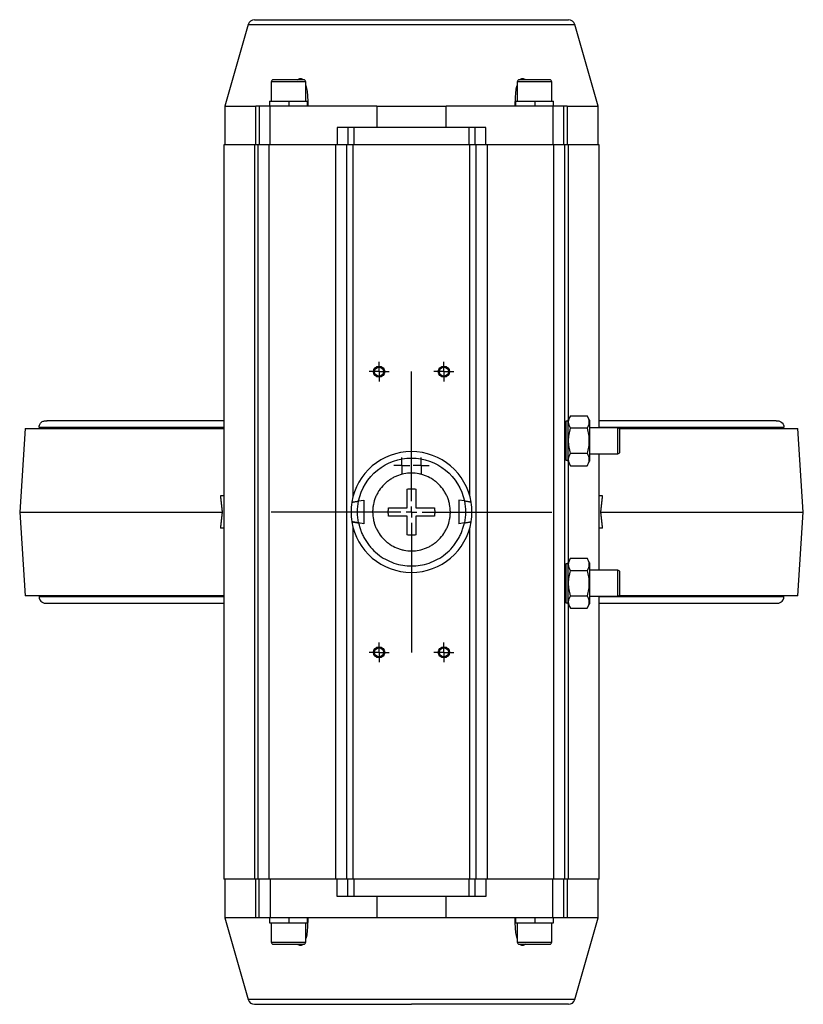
# Model space of a CAD drawing. Extents: x 37 to 1025, y -162 to 1175.
# Tile 1 of 5: x 72 to 435, y -162 to 294. Entities that reach past the tile are written whole.
import ezdxf

# ---------------------------------------------------------------- set-up
doc = ezdxf.new("R2010")
doc.units = 0
doc.layers.get('0').update_dxf_attribs({"linetype": 'CONTINUOUS'})

# ---------------------------------------------------------------- blocks, each defined once
blk = doc.blocks.new('SW_CENTERMARKSYMBOL_16')
at = {"color": 0, "linetype": 'CONTINUOUS'}
for p, q in [((0, 5), (0, 65)), ((-5, 0), (-65, 0)), ((0, 0), (-2.5, 0)), ((0, 0), (0, 2.5)), ((0, 0), (0, -2.5)), ((0, 0), (2.5, 0)), ((5, 0), (65, 0)), ((0, -5), (0, -65))]:
    blk.add_line(p, q, dxfattribs=at)
blk = doc.blocks.new('SW_CENTERMARKSYMBOL_21')
at = {"color": 0, "linetype": 'CONTINUOUS'}
for p, q in [((0, 2.5), (0, 4.6)), ((-2.5, 0), (-4.6, 0)), ((0, 0), (-2.5, 0)), ((0, 0), (0, 2.5)), ((0, 0), (0, -2.5)), ((0, 0), (2.5, 0)), ((2.5, 0), (4.6, 0)), ((0, -2.5), (0, -4.6))]:
    blk.add_line(p, q, dxfattribs=at)
blk = doc.blocks.new('SW_CENTERMARKSYMBOL_22')
at = {"color": 0, "linetype": 'CONTINUOUS'}
for p, q in [((0, 2.5), (0, 4.6)), ((-2.5, 0), (-4.6, 0)), ((0, 0), (-2.5, 0)), ((0, 0), (0, 2.5)), ((0, 0), (0, -2.5)), ((0, 0), (2.5, 0)), ((2.5, 0), (4.6, 0)), ((0, -2.5), (0, -4.6))]:
    blk.add_line(p, q, dxfattribs=at)
blk = doc.blocks.new('SW_CENTERMARKSYMBOL_23')
at = {"color": 0, "linetype": 'CONTINUOUS'}
for p, q in [((0, 2.5), (0, 4.6)), ((-2.5, 0), (-4.6, 0)), ((0, 0), (-2.5, 0)), ((0, 0), (0, 2.5)), ((0, 0), (0, -2.5)), ((0, 0), (2.5, 0)), ((2.5, 0), (4.6, 0)), ((0, -2.5), (0, -4.6))]:
    blk.add_line(p, q, dxfattribs=at)
blk = doc.blocks.new('SW_CENTERMARKSYMBOL_24')
at = {"color": 0, "linetype": 'CONTINUOUS'}
for p, q in [((0, 2.5), (0, 4.6)), ((-2.5, 0), (-4.6, 0)), ((0, 0), (-2.5, 0)), ((0, 0), (0, 2.5)), ((0, 0), (0, -2.5)), ((0, 0), (2.5, 0)), ((2.5, 0), (4.6, 0)), ((0, -2.5), (0, -4.6))]:
    blk.add_line(p, q, dxfattribs=at)
blk = doc.blocks.new('SW_CENTERMARKSYMBOL_29')
at = {"color": 0, "linetype": 'CONTINUOUS'}
for p, q in [((-2.5, 0), (-3.75, 0)), ((0, 0), (-2.5, 0)), ((0, 2.5), (0, 3.75)), ((0, 0), (0, 2.5)), ((0, 0), (0, -2.5)), ((0, 0), (2.5, 0)), ((2.5, 0), (3.75, 0)), ((0, -2.5), (0, -3.75))]:
    blk.add_line(p, q, dxfattribs=at)
blk = doc.blocks.new('SW_CENTERMARKSYMBOL_30')
at = {"color": 0, "linetype": 'CONTINUOUS'}
for p, q in [((-2.5, 0), (-3.75, 0)), ((0, 0), (-2.5, 0)), ((0, 2.5), (0, 3.75)), ((0, 0), (0, 2.5)), ((0, 0), (0, -2.5)), ((0, 0), (2.5, 0)), ((2.5, 0), (3.75, 0)), ((0, -2.5), (0, -3.75))]:
    blk.add_line(p, q, dxfattribs=at)

msp = doc.modelspace()

# ---------------------------------------------------------------- linework, layer by layer
at = {"color": 7, "linetype": 'CONTINUOUS'}
for p, q in [((177.74, 291.47), (166.89, 253.64)), ((339.89, 253.64), (329.05, 291.47)), ((188.39, 264.84), (188.39, 255.84)), ((204.39, 255.84), (204.39, 264.84)), ((302.39, 264.84), (302.39, 255.84)), ((318.39, 255.84), (318.39, 264.84)), ((187.59, 255.84), (187.59, 253.64)), ((187.59, 255.84), (196.69, 255.84)), ((196.69, 253.64), (196.69, 255.84)), ((196.7, 255.84), (196.69, 255.84)), ((196.7, 253.64), (196.7, 255.84)), ((196.7, 255.84), (205.19, 255.84)), ((205.19, 253.64), (205.19, 255.84)), ((301.59, 255.84), (301.59, 253.64)), ((301.59, 255.84), (310.69, 255.84)), ((310.69, 253.64), (310.69, 255.84)), ((310.7, 255.84), (310.69, 255.84)), ((310.7, 255.84), (319.19, 255.84)), ((310.7, 253.64), (310.7, 255.84)), ((319.19, 253.64), (319.19, 255.84)), ((166.89, 253.64), (166.89, 235.64)), ((166.89, 253.64), (181.24, 253.64)), ((181.24, 235.64), (181.24, 253.64)), ((182.89, 253.64), (181.24, 253.64)), ((187.89, 253.64), (182.89, 253.64)), ((182.89, 253.64), (182.89, 235.64)), ((187.89, 235.64), (187.89, 253.64)), ((237.36, 253.64), (187.89, 253.64)), ((237.36, 253.64), (237.36, 243.64)), ((237.36, 253.64), (269.43, 253.64)), ((269.43, 243.64), (269.43, 253.64)), ((318.89, 253.64), (269.43, 253.64)), ((318.89, 253.64), (318.89, 235.64)), ((323.89, 253.64), (318.89, 253.64)), ((323.89, 235.64), (323.89, 253.64)), ((325.55, 253.64), (323.89, 253.64)), ((325.55, 253.64), (339.89, 253.64)), ((325.55, 253.64), (325.55, 235.64)), ((339.89, 235.64), (339.89, 253.64)), ((218.89, 243.64), (218.89, 235.64)), ((223.89, 243.64), (218.89, 243.64)), ((226.89, 243.64), (223.89, 243.64)), ((223.89, 243.64), (223.89, 235.64)), ((226.89, 235.64), (226.89, 243.64)), ((279.89, 243.64), (226.89, 243.64)), ((282.89, 243.64), (279.89, 243.64)), ((279.89, 243.64), (279.89, 235.64)), ((282.89, 235.64), (282.89, 243.64)), ((287.89, 243.64), (282.89, 243.64)), ((287.89, 235.64), (287.89, 243.64)), ((166.39, 235.64), (166.39, -104.36)), ((180.75, 235.64), (166.39, 235.64)), ((180.75, -104.36), (180.75, 235.64)), ((182.39, 235.64), (180.75, 235.64)), ((182.39, -104.36), (182.39, 235.64)), ((187.39, 235.64), (182.39, 235.64)), ((187.39, -104.36), (187.39, 235.64)), ((218.39, 235.64), (187.39, 235.64)), ((218.39, -104.36), (218.39, 235.64)), ((223.39, 235.64), (218.39, 235.64)), ((223.39, -104.36), (223.39, 235.64)), ((226.39, 235.64), (223.39, 235.64)), ((280.39, 235.64), (226.39, 235.64)), ((283.39, 235.64), (280.39, 235.64)), ((283.39, -104.36), (283.39, 235.64)), ((288.39, 235.64), (283.39, 235.64)), ((288.39, 235.64), (288.39, -104.36)), ((319.39, 235.64), (288.39, 235.64)), ((319.39, -104.36), (319.39, 235.64)), ((324.39, 235.64), (319.39, 235.64)), ((324.39, -104.36), (324.39, 235.64)), ((326.04, 235.64), (324.39, 235.64)), ((340.39, 235.64), (326.04, 235.64)), ((340.39, 104.64), (340.39, 235.64)), ((327.08, 110.19), (325.89, 108.14)), ((327.08, 110.19), (334.71, 110.19)), ((335.89, 108.14), (334.71, 110.19)), ((80.89, 104.89), (80.89, 104.39)), ((325.89, 107.64), (324.89, 107.64)), ((324.89, 107.64), (324.89, 89.64)), ((325.89, 108.14), (325.89, 89.14)), ((335.89, 108.14), (335.89, 89.14)), ((425.89, 104.39), (425.89, 104.89)), ((74.39, 104.39), (71.89, 65.64)), ((74.39, 104.39), (166.39, 104.39)), ((334.71, 104.42), (327.08, 104.42)), ((348.96, 104.64), (335.89, 104.64)), ((349.62, 104.39), (432.39, 104.39)), ((434.89, 65.64), (432.39, 104.39)), ((327.08, 92.87), (334.71, 92.87)), ((335.89, 92.64), (348.96, 92.64)), ((340.39, 38.64), (340.39, 92.64)), ((324.89, 89.64), (325.89, 89.64)), ((325.89, 89.14), (327.08, 87.1)), ((327.08, 87.1), (334.71, 87.1)), ((334.71, 87.1), (335.89, 89.14)), ((166.39, 73.14), (164.88, 73.14)), ((341.91, 73.14), (340.39, 73.14)), ((228.92, 70.74), (231.39, 71.17)), ((231.39, 71.17), (231.39, 60.11)), ((277.87, 70.74), (275.39, 71.17)), ((275.39, 71.17), (275.39, 60.11)), ((71.89, 65.64), (74.39, 26.89)), ((71.89, 65.64), (165.67, 65.64)), ((242.81, 67.64), (251.39, 67.64)), ((255.39, 67.64), (263.98, 67.64)), ((341.12, 65.64), (434.89, 65.64)), ((432.39, 26.89), (434.89, 65.64)), ((231.39, 60.11), (228.92, 60.55)), ((251.39, 63.64), (242.81, 63.64)), ((263.98, 63.64), (255.39, 63.64)), ((277.87, 60.55), (275.39, 60.11)), ((166.39, 58.14), (164.88, 58.14)), ((341.91, 58.14), (340.39, 58.14)), ((325.89, 41.64), (324.89, 41.64)), ((324.89, 41.64), (324.89, 23.64)), ((327.08, 44.19), (325.89, 42.14)), ((325.89, 42.14), (325.89, 23.14)), ((327.08, 44.19), (334.71, 44.19)), ((335.89, 42.14), (334.71, 44.19)), ((335.89, 42.14), (335.89, 23.14)), ((334.71, 38.42), (327.08, 38.42)), ((348.96, 38.64), (335.89, 38.64)), ((166.39, 26.89), (74.39, 26.89)), ((80.89, 26.89), (80.89, 26.39)), ((324.89, 23.64), (325.89, 23.64)), ((325.89, 23.14), (327.08, 21.1)), ((327.08, 26.87), (334.71, 26.87)), ((334.71, 21.1), (335.89, 23.14)), ((335.89, 26.64), (348.96, 26.64)), ((340.39, -104.36), (340.39, 26.64)), ((432.39, 26.89), (349.62, 26.89)), ((425.89, 26.39), (425.89, 26.89)), ((327.08, 21.1), (334.71, 21.1)), ((180.75, -104.36), (166.39, -104.36)), ((166.89, -104.36), (166.89, -122.36)), ((182.39, -104.36), (180.75, -104.36)), ((181.24, -122.36), (181.24, -104.36)), ((187.39, -104.36), (182.39, -104.36)), ((182.89, -122.36), (182.89, -104.36)), ((218.39, -104.36), (187.39, -104.36)), ((187.89, -104.36), (187.89, -122.36)), ((223.39, -104.36), (218.39, -104.36)), ((218.89, -112.36), (218.89, -104.36)), ((226.39, -104.36), (223.39, -104.36)), ((223.89, -112.36), (223.89, -104.36)), ((280.39, -104.36), (226.39, -104.36)), ((226.89, -112.36), (226.89, -104.36)), ((279.89, -104.36), (279.89, -112.36)), ((283.39, -104.36), (280.39, -104.36)), ((282.89, -112.36), (282.89, -104.36)), ((288.39, -104.36), (283.39, -104.36)), ((287.89, -104.36), (287.89, -112.36)), ((319.39, -104.36), (288.39, -104.36)), ((318.89, -122.36), (318.89, -104.36)), ((324.39, -104.36), (319.39, -104.36)), ((323.89, -122.36), (323.89, -104.36)), ((326.04, -104.36), (324.39, -104.36)), ((325.55, -104.36), (325.55, -122.36)), ((340.39, -104.36), (326.04, -104.36)), ((339.89, -122.36), (339.89, -104.36)), ((223.89, -112.36), (218.89, -112.36)), ((226.89, -112.36), (223.89, -112.36)), ((279.89, -112.36), (226.89, -112.36)), ((237.36, -112.36), (237.36, -122.36)), ((269.43, -122.36), (269.43, -112.36)), ((282.89, -112.36), (279.89, -112.36)), ((287.89, -112.36), (282.89, -112.36)), ((166.89, -122.36), (177.74, -160.18)), ((181.24, -122.36), (166.89, -122.36)), ((182.89, -122.36), (181.24, -122.36)), ((187.89, -122.36), (182.89, -122.36)), ((187.59, -122.36), (187.59, -124.56)), ((237.36, -122.36), (187.89, -122.36)), ((196.69, -124.56), (196.69, -122.36)), ((196.7, -124.56), (196.7, -122.36)), ((205.19, -124.56), (205.19, -122.36)), ((269.43, -122.36), (237.36, -122.36)), ((318.89, -122.36), (269.43, -122.36)), ((301.59, -122.36), (301.59, -124.56)), ((310.69, -124.56), (310.69, -122.36)), ((310.7, -124.56), (310.7, -122.36)), ((323.89, -122.36), (318.89, -122.36)), ((319.19, -124.56), (319.19, -122.36)), ((325.55, -122.36), (323.89, -122.36)), ((339.89, -122.36), (325.55, -122.36)), ((329.05, -160.18), (339.89, -122.36)), ((187.59, -124.56), (196.69, -124.56)), ((188.39, -124.56), (188.39, -133.56)), ((196.7, -124.56), (196.69, -124.56)), ((196.7, -124.56), (205.19, -124.56)), ((204.39, -133.56), (204.39, -124.56)), ((301.59, -124.56), (310.69, -124.56)), ((302.39, -124.56), (302.39, -133.56)), ((310.7, -124.56), (310.69, -124.56)), ((310.7, -124.56), (319.19, -124.56)), ((318.39, -133.56), (318.39, -124.56))]:
    msp.add_line(p, q, dxfattribs=at)
at = {"color": 8, "linetype": 'CONTINUOUS'}
for p, q in [((177.74, 291.47), (329.05, 291.47)), ((204.39, 264.84), (188.39, 264.84)), ((318.39, 264.84), (302.39, 264.84)), ((226.39, 73.06), (226.39, 235.64)), ((280.39, 73.06), (280.39, 235.64)), ((326.04, 235.64), (326.04, 108.4)), ((80.89, 104.89), (166.39, 104.89)), ((340.39, 104.89), (425.89, 104.89)), ((348.96, 92.64), (348.96, 104.64)), ((326.04, 88.88), (326.04, 42.4)), ((226.39, -104.36), (226.39, 58.23)), ((280.39, -104.36), (280.39, 58.23)), ((348.96, 26.64), (348.96, 38.64)), ((166.39, 26.39), (80.89, 26.39)), ((326.04, 22.88), (326.04, -104.36)), ((425.89, 26.39), (340.39, 26.39)), ((188.39, -133.56), (203.99, -133.56)), ((203.99, -133.56), (204.39, -133.56)), ((302.39, -133.56), (318.39, -133.56)), ((252.96, -160.18), (177.74, -160.18)), ((329.05, -160.18), (252.96, -160.18))]:
    msp.add_line(p, q, dxfattribs=at)
at = {"color": 7, "linetype": 'CONTINUOUS', "flags": 128}
for points in [[(324.89, 106.41), (324.73, 106.49), (324.39, 106.58)], [(324.39, 90.7), (324.73, 90.79), (324.89, 90.88)], [(324.89, 40.41), (324.73, 40.49), (324.39, 40.58)], [(324.39, 24.7), (324.73, 24.79), (324.89, 24.88)]]:
    msp.add_lwpolyline(points, dxfattribs=at)
at = {"color": 7, "linetype": 'CONTINUOUS'}
for centre, radius in [((238.39, 130.64), 2.6), ((238.39, 130.64), 2.1), ((268.39, 130.64), 2.6), ((268.39, 130.64), 2.1), ((238.39, 0.64), 2.6), ((238.39, 0.64), 2.1), ((268.39, 0.64), 2.6), ((268.39, 0.64), 2.1)]:
    msp.add_circle(centre, radius, dxfattribs=at)
for centre, radius, start, end in [((180.63, 290.64), 3, 90, 164), ((326.16, 290.64), 3, 16, 90), ((189.39, 264.84), 1, 90, 180), ((203.39, 264.84), 1, 0, 90), ((303.39, 264.84), 1, 90, 180), ((317.39, 264.84), 1, 0, 90), ((348.96, 103.64), 1, 0, 90), ((253.39, 65.64), 28, 9.2159, 170.7841), ((348.96, 93.64), 1, 270, 360), ((253.39, 65.64), 28, 170.7841, 189.2159), ((253.39, 65.64), 28, 350.7841, 9.2159), ((253.39, 65.64), 28, 189.2159, 350.7841), ((348.96, 37.64), 1, 0, 90), ((348.96, 27.64), 1, 270, 0), ((189.39, -133.56), 1, 180, 270), ((203.39, -133.56), 1, 270, 0), ((303.39, -133.56), 1, 180, 270), ((317.39, -133.56), 1, 270, 0), ((180.63, -159.36), 3, 196, 270), ((326.16, -159.36), 3, 270, 344)]:
    msp.add_arc(centre, radius, start, end, dxfattribs=at)
for points, knots in [([(180.63, 293.64), (180.63, 293.64), (180.63, 293.64), (180.65, 293.64), (180.67, 293.64), (180.71, 293.64), (180.76, 293.64), (180.82, 293.64), (180.89, 293.64), (180.97, 293.64), (181.06, 293.64), (181.16, 293.64), (181.28, 293.64), (181.4, 293.64), (181.54, 293.64), (181.68, 293.64), (181.99, 293.64), (182.53, 293.64), (183.42, 293.64), (184.47, 293.64), (185.72, 293.64), (187.13, 293.64), (189.28, 293.64), (192.4, 293.64), (196.81, 293.64), (201.85, 293.64), (207.44, 293.64), (213.48, 293.64), (218.83, 293.64), (223.24, 293.64), (226.57, 293.64), (229.95, 293.64), (233.34, 293.64), (236.74, 293.64), (239.56, 293.64), (241.79, 293.64), (243.44, 293.64), (245.09, 293.64), (246.75, 293.64), (248.4, 293.64), (250.06, 293.64), (251.73, 293.64), (252.84, 293.64), (253.39, 293.64)], [0, 0, 0, 0, 0.007785, 0.015562, 0.023333, 0.031099, 0.03886, 0.046619, 0.054377, 0.062134, 0.069891, 0.07765, 0.085413, 0.093179, 0.100951, 0.108729, 0.116515, 0.147001, 0.177492, 0.208753, 0.240018, 0.271927, 0.303841, 0.368651, 0.434151, 0.500001, 0.565851, 0.631351, 0.696161, 0.72807, 0.759984, 0.791244, 0.82251, 0.852996, 0.883487, 0.898076, 0.912643, 0.927195, 0.94174, 0.956285, 0.970839, 0.985408, 1, 1, 1, 1]), ([(253.39, 293.64), (253.69, 293.64), (254.28, 293.64), (255.17, 293.64), (256.06, 293.64), (256.95, 293.64), (257.83, 293.64), (258.72, 293.64), (259.6, 293.64), (260.49, 293.64), (261.37, 293.64), (262.25, 293.64), (263.13, 293.64), (264.01, 293.64), (264.88, 293.64), (265.76, 293.64), (267.49, 293.64), (270.05, 293.64), (273.45, 293.64), (276.84, 293.64), (280.21, 293.64), (283.55, 293.64), (287.96, 293.64), (293.31, 293.64), (299.35, 293.64), (304.94, 293.64), (309.98, 293.64), (314.39, 293.64), (317.51, 293.64), (319.66, 293.64), (321.07, 293.64), (322.32, 293.64), (323.37, 293.64), (324.26, 293.64), (324.85, 293.64), (325.24, 293.64), (325.49, 293.64), (325.7, 293.64), (325.87, 293.64), (326, 293.64), (326.09, 293.64), (326.15, 293.64), (326.16, 293.64), (326.16, 293.64)], [0, 0, 0, 0, 0.007786, 0.015563, 0.023335, 0.031101, 0.038863, 0.046623, 0.05438, 0.062137, 0.069894, 0.077653, 0.085415, 0.093181, 0.100952, 0.10873, 0.116515, 0.147001, 0.177492, 0.208753, 0.240018, 0.271927, 0.303841, 0.368651, 0.434151, 0.500001, 0.565851, 0.63135, 0.696161, 0.72807, 0.759984, 0.791244, 0.82251, 0.852996, 0.883487, 0.898077, 0.912644, 0.927196, 0.941741, 0.956286, 0.970839, 0.985408, 1, 1, 1, 1]), ([(195.84, 265.84), (194.97, 265.84), (193.63, 265.84), (192.07, 265.84), (191.03, 265.84), (190.22, 265.84), (189.54, 265.84), (189.5, 265.84), (189.48, 265.84)], [0, 0, 0, 0, 0.252207, 0.387974, 0.526622, 0.665271, 0.801038, 1, 1, 1, 1]), ([(203.31, 265.84), (203.34, 265.84), (203.48, 265.84), (202.91, 265.84), (201.97, 265.84), (200.96, 265.84), (199.78, 265.84), (198.08, 265.84), (196.72, 265.84), (195.84, 265.84)], [0, 0, 0, 0, 0.04812, 0.276054, 0.398755, 0.52406, 0.649365, 0.772066, 1, 1, 1, 1]), ([(200.64, 265.84), (200.89, 266.03), (201.33, 266.37), (202.04, 266.48), (202.71, 266.31), (203.05, 265.96), (203.26, 265.76)], [0, 0, 0, 0, 0.277063, 0.491245, 0.705595, 1, 1, 1, 1]), ([(317.39, 265.84), (317.39, 265.84), (316.66, 265.84), (314.03, 265.84), (312.25, 265.84), (308.54, 265.84), (306.76, 265.84), (304.13, 265.84), (303.39, 265.84), (303.39, 265.84)], [0, 0, 0, 0, 0.25, 0.25, 0.5, 0.5, 0.75, 0.75, 1, 1, 1, 1]), ([(303.49, 265.71), (303.73, 265.96), (304.12, 266.35), (304.85, 266.48), (305.53, 266.32), (305.95, 266.01), (306.18, 265.84)], [0, 0, 0, 0, 0.3408026, 0.5489893, 0.7573395, 1, 1, 1, 1]), ([(204.39, 263.14), (204.53, 262.71), (204.93, 261.42), (205.26, 258.22), (205.34, 255.46), (205.39, 253.64)], [0, 0, 0, 0, 0.150249, 0.441626, 1, 1, 1, 1]), ([(301.4, 253.64), (301.46, 255.57), (301.56, 258.48), (301.89, 261.7), (302.29, 262.85), (302.39, 263.15)], [0, 0, 0, 0, 0.594443, 0.896055, 1, 1, 1, 1]), ([(327.08, 104.42), (326.8, 104.89), (326.58, 105.36), (326.27, 106.32), (326.18, 106.81), (326.18, 107.54), (326.2, 107.79), (326.29, 108.28), (326.35, 108.52), (326.58, 109.24), (326.8, 109.72), (327.08, 110.19)], [0, 0, 0, 0, 0.25, 0.25, 0.5, 0.5, 0.625, 0.625, 0.75, 0.75, 1, 1, 1, 1]), ([(334.71, 110.19), (334.99, 109.72), (335.21, 109.24), (335.52, 108.28), (335.61, 107.8), (335.61, 107.06), (335.59, 106.82), (335.5, 106.33), (335.44, 106.09), (335.21, 105.36), (334.99, 104.89), (334.71, 104.42)], [0, 0, 0, 0, 0.25, 0.25, 0.5, 0.5, 0.625, 0.625, 0.75, 0.75, 1, 1, 1, 1]), ([(80.89, 104.89), (80.89, 105.21), (80.94, 105.56), (81.15, 106.12), (81.24, 106.31), (81.48, 106.68), (81.62, 106.86), (81.96, 107.2), (82.16, 107.35), (82.59, 107.61), (82.83, 107.71), (83.33, 107.85), (83.59, 107.89), (84.1, 107.9), (84.36, 107.87), (84.6, 107.81)], [0, 0, 0, 0, 0.25, 0.25, 0.375, 0.375, 0.5, 0.5, 0.625, 0.625, 0.75, 0.75, 0.875, 0.875, 1, 1, 1, 1]), ([(166.39, 107.89), (164.68, 107.89), (159.35, 107.89), (150.94, 107.89), (141.23, 107.89), (132.16, 107.89), (123.76, 107.89), (116.07, 107.89), (109.14, 107.89), (104.2, 107.89), (100.85, 107.89), (98.76, 107.89), (96.85, 107.89), (95.11, 107.89), (93.48, 107.89), (91.92, 107.89), (90.38, 107.89), (88.85, 107.89), (87.38, 107.89), (86.09, 107.88), (85.11, 107.88), (84.53, 107.86), (84.52, 107.85), (84.51, 107.84)], [0, 0, 0, 0, 0.0346688, 0.107441, 0.1800271, 0.2526867, 0.3251551, 0.3974551, 0.4698083, 0.5418216, 0.5711563, 0.5998196, 0.6278216, 0.6551731, 0.6818854, 0.7101846, 0.7404008, 0.7759704, 0.8163965, 0.86112, 0.9095326, 0.9609927, 1, 1, 1, 1]), ([(422.3, 107.85), (422.3, 107.85), (422.32, 107.87), (421.92, 107.88), (421.21, 107.89), (420.28, 107.89), (419.24, 107.89), (418.17, 107.89), (416.59, 107.89), (414.24, 107.89), (410.74, 107.89), (406.34, 107.89), (400.93, 107.89), (394.4, 107.89), (387.09, 107.89), (379.05, 107.89), (370.32, 107.89), (360.94, 107.89), (351, 107.89), (343.92, 107.89), (340.39, 107.89)], [0, 0, 0, 0, 0.027984, 0.073468, 0.115474, 0.153433, 0.18682, 0.215167, 0.239882, 0.298087, 0.35738, 0.417526, 0.490069, 0.562613, 0.635247, 0.708112, 0.780911, 0.853897, 0.927062, 1, 1, 1, 1]), ([(422.31, 107.81), (422.72, 107.85), (423.56, 107.94), (424.73, 107.37), (425.48, 106.52), (425.84, 105.65), (425.88, 105.13), (425.89, 104.89)], [0, 0, 0, 0, 0.226945, 0.476864, 0.704793, 0.864291, 1, 1, 1, 1]), ([(327.08, 92.87), (326.8, 93.81), (326.58, 94.76), (326.27, 96.69), (326.18, 97.66), (326.18, 99.63), (326.27, 100.6), (326.58, 102.52), (326.8, 103.47), (327.08, 104.42)], [0, 0, 0, 0, 0.25, 0.25, 0.5, 0.5, 0.75, 0.75, 1, 1, 1, 1]), ([(334.71, 104.42), (334.99, 103.47), (335.21, 102.52), (335.52, 100.6), (335.61, 99.63), (335.61, 97.66), (335.52, 96.69), (335.21, 94.76), (334.99, 93.81), (334.71, 92.87)], [0, 0, 0, 0, 0.25, 0.25, 0.5, 0.5, 0.75, 0.75, 1, 1, 1, 1]), ([(349.96, 93.64), (349.96, 93.64), (349.96, 93.64), (349.96, 93.71), (349.96, 93.9), (349.96, 94.15), (349.96, 94.64), (349.96, 95.42), (349.96, 96.23), (349.96, 96.8), (349.96, 97.21), (349.96, 97.63), (349.96, 98), (349.96, 98.32), (349.96, 98.54), (349.96, 98.64)], [0, 0, 0, 0, 0.005092, 0.141294, 0.209438, 0.280728, 0.391433, 0.577145, 0.70942, 0.753744, 0.8154, 0.877059, 0.918042, 0.959024, 1, 1, 1, 1]), ([(327.08, 87.1), (326.8, 87.57), (326.58, 88.04), (326.27, 89), (326.18, 89.49), (326.18, 90.22), (326.2, 90.47), (326.29, 90.96), (326.35, 91.2), (326.58, 91.92), (326.8, 92.4), (327.08, 92.87)], [0, 0, 0, 0, 0.25, 0.25, 0.5, 0.5, 0.625, 0.625, 0.75, 0.75, 1, 1, 1, 1]), ([(334.71, 92.87), (334.99, 92.4), (335.21, 91.92), (335.52, 90.96), (335.61, 90.48), (335.61, 89.74), (335.59, 89.5), (335.5, 89.01), (335.44, 88.77), (335.21, 88.04), (334.99, 87.57), (334.71, 87.1)], [0, 0, 0, 0, 0.25, 0.25, 0.5, 0.5, 0.625, 0.625, 0.75, 0.75, 1, 1, 1, 1]), ([(228.92, 70.74), (230.09, 76.36), (233.16, 81.41), (242.08, 88.66), (247.65, 90.64), (259.14, 90.64), (264.71, 88.66), (273.63, 81.41), (276.7, 76.36), (277.87, 70.74)], [0, 0, 0, 0, 0.25, 0.25, 0.5, 0.5, 0.75, 0.75, 1, 1, 1, 1]), ([(253.39, 83.64), (254.58, 83.64), (255.75, 83.53), (257.48, 83.18), (258.05, 83.04), (259.18, 82.7), (259.74, 82.5), (261.38, 81.82), (262.41, 81.27), (263.88, 80.29), (264.35, 79.93), (265.27, 79.18), (265.71, 78.79), (266.95, 77.54), (267.7, 76.63), (268.69, 75.16), (268.99, 74.65), (269.55, 73.61), (270.05, 72.55), (270.45, 71.44), (270.79, 70.32), (270.93, 69.74), (271.28, 68), (271.39, 66.83), (271.4, 65.07), (271.37, 64.48), (271.25, 63.3), (271.16, 62.71), (270.82, 60.98), (270.48, 59.86), (269.81, 58.22), (269.55, 57.69), (268.99, 56.64), (268.69, 56.14), (267.71, 54.67), (266.97, 53.77), (265.71, 52.5), (265.27, 52.11), (264.37, 51.36), (263.89, 51.01), (262.92, 50.36), (262.42, 50.06), (261.38, 49.5), (260.84, 49.24), (259.2, 48.56), (258.08, 48.22), (255.77, 47.76), (254.58, 47.64), (252.21, 47.64), (251.04, 47.76), (249.31, 48.1), (248.74, 48.25), (247.61, 48.59), (247.05, 48.79), (245.41, 49.47), (244.38, 50.02), (242.91, 51), (242.44, 51.35), (241.52, 52.1), (241.08, 52.5), (239.84, 53.75), (239.09, 54.65), (238.1, 56.13), (237.8, 56.64), (237.24, 57.68), (236.74, 58.74), (236.34, 59.84), (236, 60.97), (235.86, 61.55), (235.51, 63.29), (235.4, 64.46), (235.39, 66.22), (235.42, 66.81), (235.54, 67.99), (235.63, 68.57), (235.97, 70.31), (236.31, 71.43), (236.98, 73.06), (237.24, 73.6), (237.8, 74.64), (238.1, 75.15), (239.07, 76.61), (239.82, 77.52), (241.08, 78.78), (241.52, 79.18), (242.42, 79.93), (242.9, 80.28), (243.87, 80.93), (244.37, 81.23), (245.41, 81.79), (245.95, 82.04), (247.59, 82.72), (248.71, 83.06), (251.02, 83.52), (252.21, 83.64), (253.39, 83.64)], [0, 0, 0, 0, 0.03125, 0.03125, 0.046875, 0.046875, 0.0625, 0.0625, 0.09375, 0.09375, 0.109375, 0.109375, 0.125, 0.125, 0.15625, 0.15625, 0.171875, 0.171875, 0.1875, 0.203125, 0.203125, 0.21875, 0.21875, 0.25, 0.25, 0.265625, 0.265625, 0.28125, 0.28125, 0.3125, 0.3125, 0.328125, 0.328125, 0.34375, 0.34375, 0.375, 0.375, 0.390625, 0.390625, 0.40625, 0.40625, 0.421875, 0.421875, 0.4375, 0.4375, 0.46875, 0.46875, 0.5, 0.5, 0.53125, 0.53125, 0.546875, 0.546875, 0.5625, 0.5625, 0.59375, 0.59375, 0.609375, 0.609375, 0.625, 0.625, 0.65625, 0.65625, 0.671875, 0.671875, 0.6875, 0.703125, 0.703125, 0.71875, 0.71875, 0.75, 0.75, 0.765625, 0.765625, 0.78125, 0.78125, 0.8125, 0.8125, 0.828125, 0.828125, 0.84375, 0.84375, 0.875, 0.875, 0.890625, 0.890625, 0.90625, 0.90625, 0.921875, 0.921875, 0.9375, 0.9375, 0.96875, 0.96875, 1, 1, 1, 1]), ([(164.88, 73.14), (164.95, 72.54), (165.09, 71.33), (165.28, 69.47), (165.48, 67.58), (165.6, 66.29), (165.67, 65.64)], [0, 0, 0, 0, 0.24061, 0.487477, 0.740605, 1, 1, 1, 1]), ([(251.39, 76.23), (252.06, 76.35), (252.72, 76.41), (254.07, 76.41), (254.73, 76.35), (255.39, 76.23)], [0, 0, 0, 0, 0.5, 0.5, 1, 1, 1, 1]), ([(341.12, 65.64), (341.19, 66.29), (341.31, 67.58), (341.51, 69.47), (341.7, 71.33), (341.84, 72.54), (341.91, 73.14)], [0, 0, 0, 0, 0.259395, 0.512523, 0.75939, 1, 1, 1, 1]), ([(225.76, 70.13), (225.76, 70.13), (225.78, 70.14), (225.87, 70.16), (225.93, 70.18), (226.1, 70.21), (226.2, 70.23), (226.44, 70.28), (226.57, 70.31), (226.87, 70.36), (227.03, 70.39), (227.37, 70.46), (227.55, 70.49), (227.93, 70.56), (228.12, 70.6), (228.52, 70.67), (228.72, 70.7), (228.92, 70.74)], [0, 0, 0, 0, 0.125, 0.125, 0.25, 0.25, 0.375, 0.375, 0.5, 0.5, 0.625, 0.625, 0.75, 0.75, 0.875, 0.875, 1, 1, 1, 1]), ([(225.76, 70.13), (225.76, 70.13), (225.78, 70.14), (225.87, 70.16), (225.93, 70.18), (226.1, 70.21), (226.2, 70.23), (226.44, 70.28), (226.57, 70.31), (226.87, 70.36), (227.03, 70.39), (227.37, 70.46), (227.55, 70.49), (227.93, 70.56), (228.12, 70.6), (228.52, 70.67), (228.72, 70.7), (228.92, 70.74)], [0, 0, 0, 0, 0.125, 0.125, 0.25, 0.25, 0.375, 0.375, 0.5, 0.5, 0.625, 0.625, 0.75, 0.75, 0.875, 0.875, 1, 1, 1, 1]), ([(281.03, 70.13), (281.03, 70.13), (281.01, 70.14), (280.92, 70.16), (280.86, 70.18), (280.69, 70.21), (280.59, 70.23), (280.35, 70.28), (280.22, 70.31), (279.92, 70.36), (279.76, 70.39), (279.42, 70.46), (279.24, 70.49), (278.86, 70.56), (278.67, 70.6), (278.27, 70.67), (278.07, 70.7), (277.87, 70.74)], [0, 0, 0, 0, 0.125, 0.125, 0.25, 0.25, 0.375, 0.375, 0.5, 0.5, 0.625, 0.625, 0.75, 0.75, 0.875, 0.875, 1, 1, 1, 1]), ([(281.03, 70.13), (281.03, 70.13), (281.01, 70.14), (280.92, 70.16), (280.86, 70.18), (280.69, 70.21), (280.59, 70.23), (280.35, 70.28), (280.22, 70.31), (279.92, 70.36), (279.76, 70.39), (279.42, 70.46), (279.24, 70.49), (278.86, 70.56), (278.67, 70.6), (278.27, 70.67), (278.07, 70.7), (277.87, 70.74)], [0, 0, 0, 0, 0.125, 0.125, 0.25, 0.25, 0.375, 0.375, 0.5, 0.5, 0.625, 0.625, 0.75, 0.75, 0.875, 0.875, 1, 1, 1, 1]), ([(165.67, 65.64), (165.6, 64.99), (165.48, 63.71), (165.28, 61.81), (165.09, 59.96), (164.95, 58.74), (164.88, 58.14)], [0, 0, 0, 0, 0.259395, 0.512523, 0.75939, 1, 1, 1, 1]), ([(341.91, 58.14), (341.84, 58.74), (341.7, 59.96), (341.51, 61.81), (341.31, 63.71), (341.19, 64.99), (341.12, 65.64)], [0, 0, 0, 0, 0.24061, 0.487477, 0.740605, 1, 1, 1, 1]), ([(228.92, 60.55), (228.72, 60.58), (228.52, 60.62), (228.13, 60.69), (227.93, 60.72), (227.55, 60.79), (227.37, 60.83), (227.03, 60.89), (226.87, 60.92), (226.57, 60.98), (226.44, 61.01), (226.2, 61.05), (226.1, 61.07), (225.93, 61.11), (225.87, 61.12), (225.78, 61.15), (225.76, 61.16), (225.76, 61.16)], [0, 0, 0, 0, 0.125, 0.125, 0.25, 0.25, 0.375, 0.375, 0.5, 0.5, 0.625, 0.625, 0.75, 0.75, 0.875, 0.875, 1, 1, 1, 1]), ([(225.76, 61.16), (225.76, 61.16), (225.78, 61.15), (225.87, 61.13), (225.93, 61.11), (226.1, 61.07), (226.2, 61.05), (226.44, 61.01), (226.57, 60.98), (226.87, 60.92), (227.03, 60.89), (227.37, 60.83), (227.55, 60.79), (227.93, 60.73), (228.12, 60.69), (228.52, 60.62), (228.72, 60.58), (228.92, 60.55)], [0, 0, 0, 0, 0.125, 0.125, 0.25, 0.25, 0.375, 0.375, 0.5, 0.5, 0.625, 0.625, 0.75, 0.75, 0.875, 0.875, 1, 1, 1, 1]), ([(228.92, 60.55), (228.96, 60.38), (229.03, 60.05), (229.14, 59.56), (229.27, 59.07), (229.41, 58.58), (229.56, 58.1), (229.72, 57.62), (229.88, 57.14), (230.25, 56.17), (230.88, 54.72), (231.89, 52.83), (233.07, 51.03), (234.89, 48.72), (237.54, 46.15), (241.2, 43.67), (245.19, 41.9), (249.29, 40.87), (253.39, 40.53), (257.5, 40.87), (261.6, 41.9), (265.59, 43.67), (269.25, 46.15), (271.9, 48.72), (273.72, 51.02), (274.9, 52.83), (275.91, 54.72), (276.61, 56.32), (277.08, 57.62), (277.38, 58.58), (277.65, 59.56), (277.8, 60.22), (277.87, 60.55)], [0, 0, 0, 0, 0.007429, 0.014849, 0.022262, 0.029672, 0.037082, 0.044495, 0.051914, 0.059341, 0.090334, 0.121335, 0.153285, 0.185244, 0.250091, 0.314939, 0.378786, 0.440724, 0.500002, 0.559279, 0.621217, 0.685064, 0.749912, 0.814759, 0.84671, 0.878668, 0.909661, 0.940662, 0.955504, 0.970325, 0.985149, 1, 1, 1, 1]), ([(277.87, 60.55), (278.07, 60.58), (278.27, 60.62), (278.66, 60.69), (278.86, 60.72), (279.24, 60.79), (279.42, 60.83), (279.76, 60.89), (279.92, 60.92), (280.22, 60.98), (280.35, 61.01), (280.59, 61.05), (280.69, 61.07), (280.86, 61.11), (280.92, 61.12), (281.01, 61.15), (281.03, 61.16), (281.03, 61.16)], [0, 0, 0, 0, 0.125, 0.125, 0.25, 0.25, 0.375, 0.375, 0.5, 0.5, 0.625, 0.625, 0.75, 0.75, 0.875, 0.875, 1, 1, 1, 1]), ([(277.87, 60.55), (278.07, 60.58), (278.27, 60.62), (278.66, 60.69), (278.86, 60.72), (279.24, 60.79), (279.42, 60.83), (279.76, 60.89), (279.92, 60.92), (280.22, 60.98), (280.35, 61.01), (280.59, 61.05), (280.69, 61.07), (280.86, 61.11), (280.92, 61.12), (281.01, 61.15), (281.03, 61.16), (281.03, 61.16)], [0, 0, 0, 0, 0.125, 0.125, 0.25, 0.25, 0.375, 0.375, 0.5, 0.5, 0.625, 0.625, 0.75, 0.75, 0.875, 0.875, 1, 1, 1, 1]), ([(255.39, 55.06), (254.73, 54.94), (254.07, 54.87), (252.72, 54.87), (252.06, 54.94), (251.39, 55.06)], [0, 0, 0, 0, 0.5, 0.5, 1, 1, 1, 1]), ([(327.08, 38.42), (326.8, 38.89), (326.58, 39.36), (326.27, 40.32), (326.18, 40.81), (326.18, 41.54), (326.2, 41.79), (326.29, 42.28), (326.35, 42.52), (326.58, 43.24), (326.8, 43.72), (327.08, 44.19)], [0, 0, 0, 0, 0.25, 0.25, 0.5, 0.5, 0.625, 0.625, 0.75, 0.75, 1, 1, 1, 1]), ([(334.71, 44.19), (334.99, 43.72), (335.21, 43.24), (335.52, 42.28), (335.61, 41.8), (335.61, 41.06), (335.59, 40.82), (335.5, 40.33), (335.44, 40.09), (335.21, 39.36), (334.99, 38.89), (334.71, 38.42)], [0, 0, 0, 0, 0.25, 0.25, 0.5, 0.5, 0.625, 0.625, 0.75, 0.75, 1, 1, 1, 1]), ([(327.08, 26.87), (326.8, 27.81), (326.58, 28.76), (326.27, 30.69), (326.18, 31.66), (326.18, 33.63), (326.27, 34.6), (326.58, 36.52), (326.8, 37.47), (327.08, 38.42)], [0, 0, 0, 0, 0.25, 0.25, 0.5, 0.5, 0.75, 0.75, 1, 1, 1, 1]), ([(334.71, 38.42), (334.99, 37.47), (335.21, 36.52), (335.52, 34.6), (335.61, 33.63), (335.61, 31.66), (335.52, 30.69), (335.21, 28.76), (334.99, 27.81), (334.71, 26.87)], [0, 0, 0, 0, 0.25, 0.25, 0.5, 0.5, 0.75, 0.75, 1, 1, 1, 1]), ([(349.96, 27.64), (349.96, 27.64), (349.96, 27.64), (349.96, 27.71), (349.96, 27.9), (349.96, 28.15), (349.96, 28.64), (349.96, 29.42), (349.96, 30.23), (349.96, 30.8), (349.96, 31.21), (349.96, 31.63), (349.96, 32), (349.96, 32.32), (349.96, 32.54), (349.96, 32.64)], [0, 0, 0, 0, 0.005092, 0.141294, 0.209438, 0.280728, 0.391433, 0.577145, 0.70942, 0.753744, 0.8154, 0.877059, 0.918042, 0.959024, 1, 1, 1, 1]), ([(80.89, 26.39), (80.91, 26.15), (80.95, 25.64), (81.31, 24.77), (82.06, 23.91), (83.23, 23.35), (84.07, 23.43), (84.48, 23.47)], [0, 0, 0, 0, 0.135728, 0.295248, 0.52321, 0.773164, 1, 1, 1, 1]), ([(84.49, 23.44), (84.49, 23.43), (84.47, 23.42), (84.87, 23.41), (85.58, 23.4), (86.51, 23.39), (87.55, 23.39), (88.62, 23.39), (90.2, 23.39), (92.55, 23.39), (96.05, 23.39), (100.45, 23.39), (105.86, 23.39), (112.39, 23.39), (119.7, 23.39), (127.74, 23.39), (136.47, 23.39), (145.85, 23.39), (155.79, 23.39), (162.87, 23.39), (166.39, 23.39)], [0, 0, 0, 0, 0.027984, 0.073468, 0.115474, 0.153433, 0.18682, 0.215167, 0.239882, 0.298087, 0.35738, 0.417526, 0.490069, 0.562613, 0.635247, 0.708112, 0.780911, 0.853897, 0.927062, 1, 1, 1, 1]), ([(327.08, 21.1), (326.8, 21.57), (326.58, 22.04), (326.27, 23), (326.18, 23.49), (326.18, 24.22), (326.2, 24.47), (326.29, 24.96), (326.35, 25.2), (326.58, 25.92), (326.8, 26.4), (327.08, 26.87)], [0, 0, 0, 0, 0.25, 0.25, 0.5, 0.5, 0.625, 0.625, 0.75, 0.75, 1, 1, 1, 1]), ([(334.71, 26.87), (334.99, 26.4), (335.21, 25.92), (335.52, 24.96), (335.61, 24.48), (335.61, 23.74), (335.59, 23.5), (335.5, 23.01), (335.44, 22.77), (335.21, 22.04), (334.99, 21.57), (334.71, 21.1)], [0, 0, 0, 0, 0.25, 0.25, 0.5, 0.5, 0.625, 0.625, 0.75, 0.75, 1, 1, 1, 1]), ([(340.39, 23.39), (342.11, 23.39), (347.44, 23.39), (355.85, 23.39), (365.56, 23.39), (374.63, 23.39), (383.03, 23.39), (390.72, 23.39), (397.65, 23.39), (402.59, 23.39), (405.94, 23.39), (408.03, 23.39), (409.94, 23.39), (411.68, 23.39), (413.31, 23.39), (414.87, 23.39), (416.41, 23.39), (417.94, 23.39), (419.41, 23.4), (420.7, 23.4), (421.68, 23.41), (422.26, 23.42), (422.27, 23.44), (422.28, 23.44)], [0, 0, 0, 0, 0.034669, 0.107441, 0.180027, 0.252687, 0.325155, 0.397455, 0.469808, 0.541822, 0.571156, 0.59982, 0.627822, 0.655173, 0.681885, 0.710185, 0.740401, 0.77597, 0.816397, 0.86112, 0.909533, 0.960993, 1, 1, 1, 1]), ([(422.31, 23.47), (422.71, 23.43), (423.56, 23.35), (424.73, 23.91), (425.48, 24.77), (425.84, 25.64), (425.88, 26.15), (425.89, 26.39)], [0, 0, 0, 0, 0.227164, 0.477012, 0.704877, 0.86433, 1, 1, 1, 1]), ([(205.39, -122.36), (205.33, -124.29), (205.23, -127.19), (204.9, -130.41), (204.5, -131.56), (204.39, -131.86)], [0, 0, 0, 0, 0.594443, 0.896055, 1, 1, 1, 1]), ([(302.39, -131.86), (302.26, -131.42), (301.86, -130.14), (301.53, -126.94), (301.45, -124.17), (301.4, -122.36)], [0, 0, 0, 0, 0.150249, 0.441626, 1, 1, 1, 1]), ([(189.46, -134.56), (189.44, -134.56), (189.34, -134.56), (189.62, -134.56), (190.09, -134.56), (190.88, -134.56), (192.16, -134.56), (194.15, -134.56), (196.41, -134.56), (198.22, -134.56), (199.57, -134.56), (200.78, -134.56), (202.12, -134.56), (202.68, -134.56), (203.04, -134.56)], [0, 0, 0, 0, 0.020732, 0.092433, 0.165654, 0.238876, 0.310576, 0.44377, 0.576963, 0.648663, 0.721885, 0.795107, 0.866807, 1, 1, 1, 1]), ([(203.3, -134.43), (203.06, -134.67), (202.67, -135.06), (201.94, -135.19), (201.26, -135.04), (200.84, -134.73), (200.61, -134.56)], [0, 0, 0, 0, 0.3408026, 0.5489893, 0.7573395, 1, 1, 1, 1]), ([(303.39, -134.56), (303.39, -134.56), (304.13, -134.56), (306.76, -134.56), (308.54, -134.56), (312.25, -134.56), (314.03, -134.56), (316.66, -134.56), (317.39, -134.56), (317.39, -134.56)], [0, 0, 0, 0, 0.25, 0.25, 0.5, 0.5, 0.75, 0.75, 1, 1, 1, 1]), ([(306.15, -134.56), (305.9, -134.75), (305.46, -135.08), (304.75, -135.19), (304.08, -135.02), (303.74, -134.68), (303.53, -134.48)], [0, 0, 0, 0, 0.277063, 0.491245, 0.705595, 1, 1, 1, 1]), ([(180.63, -162.36), (180.63, -162.36), (188.29, -162.36), (215.59, -162.36), (234.1, -162.36), (253.39, -162.36)], [0, 0, 0, 0, 0.5, 0.5, 1, 1, 1, 1]), ([(326.16, -162.36), (326.16, -162.36), (318.5, -162.36), (291.2, -162.36), (272.69, -162.36), (253.39, -162.36)], [0, 0, 0, 0, 0.5, 0.5, 1, 1, 1, 1])]:
    msp.add_open_spline(points, degree=3, knots=knots, dxfattribs=at)
for points in [[(349.96, 98.64), (349.96, 101.4), (349.96, 103.64), (349.96, 103.64)], [(251.39, 67.64), (251.39, 69.12), (251.39, 72.03), (251.39, 74.84), (251.39, 76.23)], [(255.39, 76.23), (255.39, 74.84), (255.39, 72.03), (255.39, 69.12), (255.39, 67.64)], [(228.92, 60.55), (228.22, 63.91), (228.22, 67.38), (228.92, 70.74)], [(277.87, 70.74), (278.57, 67.38), (278.57, 63.91), (277.87, 60.55)], [(242.81, 63.64), (242.69, 64.31), (242.56, 65.64), (242.69, 66.98), (242.81, 67.64)], [(263.98, 67.64), (264.1, 66.98), (264.23, 65.64), (264.1, 64.31), (263.98, 63.64)], [(251.39, 55.06), (251.39, 56.44), (251.39, 59.26), (251.39, 62.17), (251.39, 63.64)], [(255.39, 63.64), (255.39, 62.17), (255.39, 59.26), (255.39, 56.44), (255.39, 55.06)], [(349.96, 32.64), (349.96, 35.4), (349.96, 37.64), (349.96, 37.64)]]:
    msp.add_open_spline(points, degree=3, dxfattribs=at)

# ---------------------------------------------------------------- block references
for name, p in [('SW_CENTERMARKSYMBOL_23', (238.39, 130.64)), ('SW_CENTERMARKSYMBOL_24', (268.39, 130.64)), ('SW_CENTERMARKSYMBOL_16', (253.39, 65.64)), ('SW_CENTERMARKSYMBOL_29', (248.89, 87.14)), ('SW_CENTERMARKSYMBOL_30', (257.89, 87.14)), ('SW_CENTERMARKSYMBOL_22', (238.39, 0.64)), ('SW_CENTERMARKSYMBOL_21', (268.39, 0.64))]:
    msp.add_blockref(name, p, dxfattribs=at)

doc.saveas('drawing.dxf')
